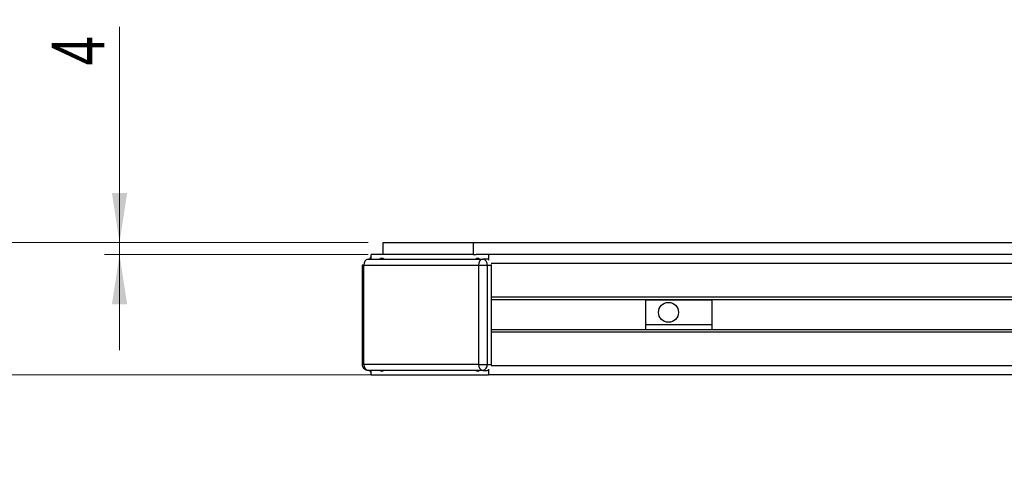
# Model space of a CAD drawing. Header units: millimetres. Extents: x 0 to 420, y 0 to 297.
# Tile 77 of 145: x 112 to 178, y 83 to 113. Entities that reach past the tile are written whole.
import ezdxf

# ---------------------------------------------------------------- set-up
doc = ezdxf.new("R2010")
doc.units = ezdxf.units.MM
doc.styles.add('SLDTEXTSTYLE0', font='TXT', dxfattribs={"width": 0.75})
doc.dimstyles.new('SLDDIMSTYLE1', dxfattribs={"dimtxt": 3.5, "dimasz": 3.302, "dimexe": 0, "dimexo": 0.0625, "dimgap": 0.875, "dimtad": 1, "dimlfac": 5, "dimrnd": 1e-09, "dimzin": 12, "dimdsep": 46, "dimtxsty": 'SLDTEXTSTYLE0', "dimsah": 1, "dimcen": 0.09, "dimadec": 0, "dimazin": 3, "dimtfac": 1, "dimtmove": 0, "dimatfit": 0, "dimfxl": 1, "dimfrac": 2, "dimtolj": 1, "dimtzin": 12, "dimarcsym": 0})

# ---------------------------------------------------------------- blocks, each defined once
blk = doc.blocks.new('_D_7')
at = {"color": 7, "linetype": 'Continuous', "lineweight": 18}
for p, q in [((109.089, 98.24), (109.089, 104.59)), ((135.436, 98.24), (108.089, 98.24)), ((109.089, 89.44), (109.089, 98.24)), ((142.436, 89.44), (108.089, 89.44)), ((109.089, 89.44), (109.089, 83.09))]:
    blk.add_line(p, q, dxfattribs=at)
for points in [[(109.089, 98.24), (109.597, 101.542), (108.581, 101.542)], [(109.089, 89.44), (108.581, 86.138), (109.597, 86.138)]]:
    blk.add_solid(points, dxfattribs=at)
at = {"color": 7, "linetype": 'Continuous', "lineweight": 18, "insert": (104.577, 91.254), "char_height": 3.5, "attachment_point": 1, "rotation": 90, "style": 'SLDTEXTSTYLE0'}
blk.add_mtext('44', dxfattribs=at)
blk = doc.blocks.new('_D_8')
at = {"color": 7, "linetype": 'Continuous', "lineweight": 18}
for p, q in [((118.869, 98.24), (118.869, 112.602)), ((135.436, 98.24), (117.869, 98.24)), ((118.869, 97.44), (118.869, 98.24)), ((135.436, 97.44), (117.869, 97.44)), ((118.869, 97.44), (118.869, 91.09))]:
    blk.add_line(p, q, dxfattribs=at)
for points in [[(118.869, 98.24), (119.377, 101.542), (118.361, 101.542)], [(118.869, 97.44), (118.361, 94.138), (119.377, 94.138)]]:
    blk.add_solid(points, dxfattribs=at)
at = {"color": 7, "linetype": 'Continuous', "lineweight": 18, "insert": (114.357, 110.016), "char_height": 3.5, "attachment_point": 1, "rotation": 90, "style": 'SLDTEXTSTYLE0'}
blk.add_mtext('4', dxfattribs=at)

msp = doc.modelspace()

# ---------------------------------------------------------------- linework, layer by layer
at = {"color": 7, "linetype": 'Continuous', "lineweight": 25}
for p, q in [((136.436, 97.4397), (136.436, 98.2397)), ((136.436, 98.2397), (142.436, 98.2397)), ((142.436, 98.2397), (142.436, 97.4397)), ((142.436, 98.2397), (228.436, 98.2397)), ((135.4346, 97.1397), (143.0713, 97.1397)), ((135.636, 97.1397), (135.636, 97.4397)), ((136.436, 97.4397), (135.636, 97.4397)), ((142.436, 97.4397), (136.436, 97.4397)), ((142.436, 97.4397), (142.636, 97.4397)), ((143.436, 97.4397), (142.636, 97.4397)), ((143.3542, 97.1397), (143.0713, 97.1397)), ((143.436, 97.4397), (143.436, 97.2869)), ((227.436, 97.4397), (143.436, 97.4397)), ((143.436, 97.2869), (143.436, 97.0707)), ((135.0346, 96.7397), (135.0346, 90.1397)), ((135.1517, 96.7397), (142.7885, 96.7397)), ((135.1517, 90.1397), (135.1517, 96.7397)), ((142.7885, 96.7397), (142.7885, 90.1397)), ((142.7885, 96.7397), (143.3542, 96.7397)), ((143.3542, 96.7397), (143.3542, 90.1397)), ((143.3542, 96.7397), (143.637, 96.7397)), ((143.637, 96.7397), (143.636, 96.7727)), ((143.637, 90.1397), (143.637, 96.7397)), ((227.2346, 94.5997), (143.637, 94.5997)), ((227.2346, 94.4397), (143.637, 94.4397)), ((153.936, 94.3997), (153.936, 94.4397)), ((153.936, 92.7997), (153.936, 94.3997)), ((158.336, 94.3997), (153.936, 94.3997)), ((158.336, 94.3997), (158.336, 94.4397)), ((158.336, 92.7997), (158.336, 94.3997)), ((153.936, 92.7997), (158.336, 92.7997)), ((153.936, 92.4397), (153.936, 92.7997)), ((158.336, 92.4397), (158.336, 92.7997)), ((227.2346, 92.4397), (143.637, 92.4397)), ((227.2346, 92.2797), (143.637, 92.2797)), ((135.1517, 90.1397), (135.0346, 90.1397)), ((142.7885, 90.1397), (135.1517, 90.1397)), ((142.7885, 90.1397), (143.3542, 90.1397)), ((143.3542, 90.1397), (143.637, 90.1397)), ((143.636, 90.1066), (143.637, 90.1397)), ((143.0713, 89.7397), (135.4346, 89.7397)), ((135.636, 89.4397), (135.636, 89.7397)), ((135.636, 89.4397), (143.436, 89.4397)), ((143.0713, 89.7397), (143.3542, 89.7397)), ((143.436, 89.8086), (143.436, 89.5924)), ((143.436, 89.5924), (143.436, 89.4397)), ((227.436, 89.4397), (143.436, 89.4397))]:
    msp.add_line(p, q, dxfattribs=at)
at = {"color": 1, "linetype": 'Continuous', "lineweight": 25}
for p, q in [((135.1517, 96.7397), (135.0346, 96.7397)), ((227.2511, 96.8397), (143.62, 96.8397)), ((227.2511, 90.0397), (143.62, 90.0397))]:
    msp.add_line(p, q, dxfattribs=at)
at = {"color": 7, "linetype": 'Continuous', "lineweight": 25, "flags": 128}
for points in [[(143.436, 97.1225), (143.4093, 97.132), (143.3542, 97.1397)], [(143.3542, 89.7397), (143.4093, 89.7473), (143.436, 89.7568)]]:
    msp.add_lwpolyline(points, dxfattribs=at)
at = {"color": 7, "linetype": 'Continuous', "lineweight": 25}
msp.add_circle((155.436, 93.5997), 0.6647, dxfattribs=at)
for centre, radius, start, end in [((135.5053, 96.7897), 0.3571, 101.421057, 188.050318), ((136.036, 96.8397), 0.6, 131.810315, 150), ((136.3432, 96.9977), 0.1908, 48.072349, 131.927651), ((142.7289, 96.9977), 0.1908, 48.074166, 131.925834), ((143.142, 96.7897), 0.3571, 101.421584, 188.049791), ((143.0006, 96.7897), 0.3571, 351.950209, 78.578416), ((135.5053, 90.0897), 0.3571, 171.949684, 258.578936), ((143.142, 90.0897), 0.3571, 171.95021, 258.578409), ((143.0006, 90.0897), 0.3571, 281.421591, 8.04979), ((136.036, 90.0397), 0.6, 210, 228.189685), ((136.3432, 89.8816), 0.1908, 228.072593, 311.927407), ((142.7289, 89.8816), 0.1908, 228.074411, 311.925589)]:
    msp.add_arc(centre, radius, start, end, dxfattribs=at)
msp.add_open_spline([(135.0346, 90.1397), (135.0387, 90.0975), (135.0473, 90.0094), (135.1059, 89.9049), (135.172, 89.8348), (135.2334, 89.7913), (135.3032, 89.7596), (135.3538, 89.7515), (135.3794, 89.7473)], degree=3, knots=[0, 0, 0, 0, 0.2224292, 0.4639287, 0.5922213, 0.7247092, 0.8608621, 1, 1, 1, 1], dxfattribs=at)

# ---------------------------------------------------------------- dimensions: what is measured, and where the dimension line sits
at = {"color": 7, "linetype": 'Continuous', "lineweight": 18}
for base, p1, picture, middle in [((118.8689, 98.2397), (136.436, 97.4397), '_D_8', (118.8689, 111.3092)), ((109.0888, 98.2397), (143.436, 89.4397), '_D_7', (109.0888, 93.8397))]:
    dim = msp.add_linear_dim(base=base, p1=p1, p2=(136.436, 98.2397), angle=90, dimstyle='SLDDIMSTYLE1', dxfattribs=at)
    dim.commit()
    dim.dimension.update_dxf_attribs({"geometry": picture, "text_midpoint": middle, "dimtype": 160})

doc.saveas('drawing.dxf')
